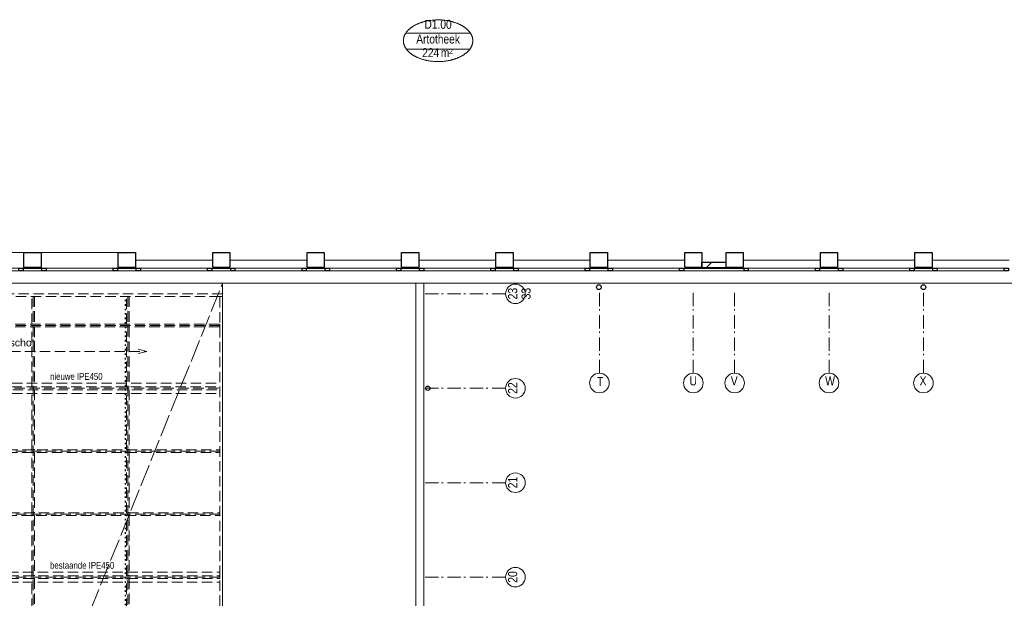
# Model space of a CAD drawing. Header units: millimetres. Extents: x 274611 to 749520, y 175257 to 298905.
# Tile 50 of 251: x 522022 to 540379, y 207378 to 218160. Entities that reach past the tile are written whole.
import ezdxf
from ezdxf.enums import TextEntityAlignment as Align

# ---------------------------------------------------------------- set-up
doc = ezdxf.new("R2010")
doc.units = ezdxf.units.MM
doc.header["$LTSCALE"] = 400
doc.header["$PDMODE"] = 1
doc.header["$PDSIZE"] = 15
for name, pattern in [('STYLE_02', [0.694427, 0.486069, -0.208359]), ('STYLE_03', [1.25, 1.041641, -0.208359]), ('STYLE_05', [0.208282, 0.069427, -0.138855]), ('STYLE_06', [1.041641, 0.625, -0.208282, 0.069427, -0.138931])]:
    doc.linetypes.add(name, pattern=pattern)
for name, color, linetype, lineweight in [('Buitenkozijnen', 140, 'Continuous', 15), ('mat-baksteen', 5, 'Continuous', 25), ('mat-beton (ihwg)', 5, 'Continuous', 25), ('mat-kalkzandsteen', 5, 'Continuous', 25), ('mat-staal', 5, 'Continuous', 25), ('None', 7, 'Continuous', 9), ('Ruimtenummers', 5, 'Continuous', 25), ('Tekst', 140, 'Continuous', 15)]:
    doc.layers.add(name, color=color, linetype=linetype, lineweight=lineweight)
doc.styles.add('Arial', font='arial.ttf', dxfattribs={"height": 211.666667})
doc.styles.add('Arial Narrow', font='ARIALN.TTF', dxfattribs={"height": 222.25})

# ---------------------------------------------------------------- blocks, each defined once
blk = doc.blocks.new('*U827')
at = {"layer": 'None', "color": 43, "linetype": 'Continuous', "lineweight": 9}
for points, knots in [([(0, 0), (0, 5), (3.894, 10), (11.68, 20), (20, 0)], [0, 0, 0, 0.3093529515, 0.3093529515, 1, 1, 1]), ([(20, 0), (28.32, -20), (36.106, -10), (40, -5), (40, 0), (40, 5), (36.106, 10), (28.32, 20), (20, 0)], [0, 0, 0, 0.3453298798, 0.3453298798, 0.500007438, 0.500007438, 0.6546816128, 0.6546816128, 1, 1, 1]), ([(20, 0), (25.824, -14), (31.2742, -7), (34, -3.5), (34, 0), (34, 3.5), (31.2742, 7), (25.824, 14), (20, 0)], [0, 0, 0, 0.3453298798, 0.3453298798, 0.500007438, 0.500007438, 0.6546816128, 0.6546816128, 1, 1, 1])]:
    blk.add_open_spline(points, degree=2, knots=knots, dxfattribs=at)
blk = doc.blocks.new('*U828')
at = {"layer": 'None', "color": 43}
blk.add_blockref('*U827', (0, 0), dxfattribs=at)
blk = doc.blocks.new('*U829')
at = {"layer": 'None', "color": 43, "linetype": 'Continuous', "lineweight": 9}
for points, knots in [([(0, 0), (0, 5), (3.894, 10), (11.68, 20), (20, 0)], [0, 0, 0, 0.3093529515, 0.3093529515, 1, 1, 1]), ([(20, 0), (28.32, -20), (36.106, -10), (40, -5), (40, 0), (40, 5), (36.106, 10), (28.32, 20), (20, 0)], [0, 0, 0, 0.3453298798, 0.3453298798, 0.500007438, 0.500007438, 0.6546816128, 0.6546816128, 1, 1, 1]), ([(20, 0), (25.824, -14), (31.2742, -7), (34, -3.5), (34, 0), (34, 3.5), (31.2742, 7), (25.824, 14), (20, 0)], [0, 0, 0, 0.3453298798, 0.3453298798, 0.500007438, 0.500007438, 0.6546816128, 0.6546816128, 1, 1, 1])]:
    blk.add_open_spline(points, degree=2, knots=knots, dxfattribs=at)
blk = doc.blocks.new('*U830')
at = {"layer": 'None', "color": 43}
blk.add_blockref('*U829', (0, 0), dxfattribs=at)
blk = doc.blocks.new('*X205')
at = {"layer": 'None', "lineweight": 9}
blk.add_line((-68, -68), (68, 68), dxfattribs=at)
blk = doc.blocks.new('Kolom O 194')
at = {"layer": 'mat-staal', "lineweight": 25}
for radius in [96.8, 88.8]:
    blk.add_circle((0, 0), radius, dxfattribs=at)
at = {"layer": 'mat-staal'}
blk.add_blockref('*X205', (0, 0), dxfattribs=at)
blk = doc.blocks.new('*U831')
at = {"layer": 'None', "color": 8, "linetype": 'STYLE_02', "lineweight": 5}
for p, q in [((1057, -27345), (-2522, -27345)), ((1057, -27535), (-2522, -27535)), ((-39, -27420), (-1459, -27420)), ((-39, -27460), (-1459, -27460))]:
    blk.add_line(p, q, dxfattribs=at)
at = {"layer": 'None', "color": 43, "linetype": 'STYLE_02', "lineweight": 9}
for p, q in [((-2459, -27420), (-1459, -27420)), ((-2459, -27460), (-1459, -27460)), ((-59, -27420), (948, -27420)), ((-59, -27460), (948, -27460))]:
    blk.add_line(p, q, dxfattribs=at)
at = {"layer": 'None', "color": 7}
for p in [(-2522, -27440), (1044, -27440)]:
    blk.add_blockref('Kolom O 194', p, dxfattribs=at)
at = {"layer": 'None', "color": 43}
for name, p, rotation in [('*U828', (-1459, -27420), 270), ('*U830', (-59, -27460), 90)]:
    blk.add_blockref(name, p, dxfattribs=dict(at, rotation=rotation))
blk = doc.blocks.new('*U832')
at = {"layer": 'None', "color": 43, "linetype": 'STYLE_02', "lineweight": 9}
blk.add_line((150, -11550), (4950, -11550), dxfattribs=at)
at = {"layer": 'None', "color": 43, "lineweight": 9}
for q in [(4791, -11507), (4791, -11593)]:
    blk.add_line((4950, -11550), q, dxfattribs=at)
at = {"layer": 'None', "color": 43, "insert": (1630, -11317), "char_height": 141.1, "attachment_point": 1, "style": 'Arial'}
blk.add_mtext('afschot', dxfattribs=at)
blk = doc.blocks.new('*U833')
at = {"layer": 'None', "color": 43, "linetype": 'STYLE_02', "lineweight": 9}
blk.add_line((1807, -6582), (4911, -6582), dxfattribs=at)
at = {"layer": 'None', "color": 43, "lineweight": 9}
for q in [(4752, -6539), (4752, -6624)]:
    blk.add_line((4911, -6582), q, dxfattribs=at)
at = {"layer": 'None', "color": 43, "insert": (2187, -6349), "char_height": 141.1, "attachment_point": 1, "style": 'Arial'}
blk.add_mtext('afschot', dxfattribs=at)
blk = doc.blocks.new('*U834')
at = {"layer": 'None', "color": 43, "linetype": 'STYLE_02', "lineweight": 9}
blk.add_line((150, -18650), (4950, -18650), dxfattribs=at)
at = {"layer": 'None', "color": 43, "lineweight": 9}
for q in [(4791, -18607), (4791, -18693)]:
    blk.add_line((4950, -18650), q, dxfattribs=at)
at = {"layer": 'None', "color": 43, "insert": (1630, -18417), "char_height": 141.1, "attachment_point": 1, "style": 'Arial'}
blk.add_mtext('afschot', dxfattribs=at)
blk = doc.blocks.new('*U835')
at = {"layer": 'None', "color": 43, "linetype": 'STYLE_02', "lineweight": 9}
blk.add_line((-2503, -24370), (715, -24370), dxfattribs=at)
at = {"layer": 'None', "color": 43, "lineweight": 9}
for q in [(556, -24327), (556, -24413)]:
    blk.add_line((715, -24370), q, dxfattribs=at)
at = {"layer": 'None', "color": 43, "insert": (-1973, -24137), "char_height": 141.1, "attachment_point": 1, "style": 'Arial'}
blk.add_mtext('afschot', dxfattribs=at)
blk = doc.blocks.new('*U836')
at = {"layer": 'None', "color": 43, "linetype": 'STYLE_02', "lineweight": 9}
for p, q in [((-513, -5558), (-72, -6000)), ((-2669, -7370), (-2576, -7370)), ((-2576, -7370), (-2027, -7919))]:
    blk.add_line(p, q, dxfattribs=at)
blk.add_arc((136, -8168), 2178, 173.4354, 95.4977, dxfattribs=at)
blk = doc.blocks.new('*U837')
at = {"layer": 'None', "color": 140, "linetype": 'STYLE_03', "lineweight": 15}
for p, q in [((-2694, -27630), (6326, -5310)), ((6326, -21570), (-2669, -8170))]:
    blk.add_line(p, q, dxfattribs=at)
at = {"layer": 'None', "color": 140, "linetype": 'STYLE_02', "lineweight": 15}
for p, q in [((1036, -5558), (1036, -6185)), ((2796, -5558), (2796, -21322)), ((4556, -5558), (4556, -21322)), ((6276, -6098), (792, -6098)), ((6251, -7271), (2059, -7271)), ((2121, -7175), (6276, -7175)), ((2121, -7365), (6276, -7365)), ((-2024, -8445), (-2674, -8445)), ((6276, -8445), (2297, -8445)), ((-1485, -9618), (-2674, -9618)), ((6276, -9618), (1762, -9618)), ((-724, -10169), (-724, -27575)), ((1036, -10145), (1036, -21322)), ((-2674, -10695), (6276, -10695)), ((6276, -10791), (-2669, -10791)), ((-2674, -10885), (6276, -10885)), ((6276, -11965), (-2674, -11965)), ((6276, -13138), (-2674, -13138)), ((-2674, -14215), (6276, -14215)), ((6276, -14311), (-2674, -14311)), ((-2674, -14405), (6276, -14405)), ((6276, -15485), (-2674, -15485)), ((6276, -16658), (-2674, -16658)), ((-2674, -17735), (6276, -17735)), ((6276, -17831), (-2674, -17831)), ((-2674, -17925), (6276, -17925)), ((6276, -19005), (-2674, -19005)), ((6276, -20178), (-2674, -20178)), ((-2674, -21255), (6276, -21255)), ((1011, -21351), (-2674, -21351)), ((-2674, -21445), (6276, -21445)), ((1011, -22524), (-2674, -22524)), ((1011, -23697), (-2674, -23697)), ((-2674, -24775), (1011, -24775)), ((1011, -24870), (-2674, -24870)), ((-2674, -24965), (1011, -24965)), ((1011, -26043), (-2674, -26043)), ((1011, -27216), (-2674, -27216)), ((1241, -27590), (-2719, -27590)), ((1241, -27630), (-2719, -27630))]:
    blk.add_line(p, q, dxfattribs=at)
at = {"layer": 'None', "color": 43, "linetype": 'STYLE_02', "lineweight": 9}
for p, q in [((792, -6073), (6276, -6073)), ((792, -6123), (792, -6073)), ((792, -6123), (6276, -6123)), ((6276, -6123), (6276, -6073)), ((2113, -7246), (6276, -7246)), ((2136, -7296), (6276, -7296)), ((6276, -7296), (6276, -7246)), ((-2669, -8419), (-2669, -8469)), ((-2035, -8420), (-2669, -8419)), ((2314, -8419), (6276, -8419)), ((6276, -8469), (6276, -8419)), ((-2028, -8470), (-2669, -8469)), ((2307, -8469), (6276, -8469)), ((-2682, -9592), (-2682, -9642)), ((-1532, -9592), (-2682, -9592)), ((-1484, -9642), (-2682, -9642)), ((1740, -9643), (6276, -9642)), ((1788, -9593), (6276, -9592)), ((6276, -9642), (6276, -9592)), ((-2669, -10765), (6276, -10765)), ((-2669, -10815), (-2669, -10765)), ((-2669, -10815), (6276, -10815)), ((6276, -10815), (6276, -10765)), ((-2669, -11938), (6276, -11938)), ((-2669, -11988), (-2669, -11938)), ((-2669, -11988), (6276, -11988)), ((6276, -11988), (6276, -11938)), ((-2669, -13111), (6276, -13111)), ((-2669, -13161), (-2669, -13111)), ((-2669, -13161), (6276, -13161)), ((6276, -13161), (6276, -13111)), ((-2669, -14284), (6276, -14284)), ((-2669, -14334), (-2669, -14284)), ((6276, -14334), (6276, -14284)), ((-2669, -14334), (6276, -14334)), ((-2669, -15457), (6276, -15457)), ((-2669, -15507), (-2669, -15457)), ((-2669, -15507), (6276, -15507)), ((6276, -15507), (6276, -15457)), ((-2669, -16630), (6276, -16630)), ((-2669, -16680), (-2669, -16630)), ((-2669, -16680), (6276, -16680)), ((6276, -16680), (6276, -16630)), ((-2669, -17803), (6276, -17803)), ((-2669, -17853), (-2669, -17803)), ((6276, -17853), (6276, -17803)), ((-2669, -17853), (6276, -17853)), ((-2669, -18976), (6276, -18976)), ((-2669, -19026), (-2669, -18976)), ((-2669, -19026), (6276, -19026)), ((6276, -19026), (6276, -18976)), ((-2669, -20149), (6276, -20149)), ((-2669, -20199), (-2669, -20149)), ((6276, -20199), (6276, -20149)), ((-2669, -20199), (6276, -20199)), ((-2669, -21322), (1011, -21322)), ((-2669, -21372), (-2669, -21322)), ((-2669, -21372), (1011, -21372)), ((1011, -21372), (1011, -21322)), ((1011, -21322), (6326, -21322)), ((1011, -21372), (1011, -21322)), ((1011, -21372), (6326, -21372)), ((6326, -21372), (6326, -21322)), ((-2669, -22495), (1011, -22495)), ((-2669, -22545), (-2669, -22495)), ((-2669, -22545), (1011, -22545)), ((1011, -22545), (1011, -22495)), ((-2669, -23668), (1011, -23668)), ((-2669, -23718), (-2669, -23668)), ((1011, -23718), (1011, -23668)), ((-2669, -23718), (1011, -23718)), ((-2669, -24841), (1011, -24841)), ((-2669, -24891), (-2669, -24841)), ((-2669, -24891), (1011, -24891)), ((1011, -24891), (1011, -24841)), ((-2669, -26014), (1011, -26014)), ((-2669, -26064), (-2669, -26014)), ((-2669, -26064), (1011, -26064)), ((1011, -26064), (1011, -26014)), ((-2669, -27187), (1011, -27187)), ((-2669, -27237), (-2669, -27187)), ((-2669, -27237), (1011, -27237)), ((1011, -27237), (1011, -27187))]:
    blk.add_line(p, q, dxfattribs=at)
for points in [[(6326, -5508), (-634, -5508), (-584, -5558), (6326, -5558)], [(1011, -5558), (1061, -5558), (1061, -6073), (1011, -6073)], [(2771, -5558), (2821, -5558), (2821, -6073), (2771, -6073)], [(4531, -5558), (4581, -5558), (4581, -6073), (4531, -6073)], [(6276, -5558), (6326, -5558), (6326, -21322), (6276, -21322)], [(1011, -6123), (1061, -6123), (1061, -6185), (1011, -6185)], [(2771, -6123), (2821, -6123), (2821, -7246), (2771, -7246)], [(4531, -6123), (4581, -6123), (4581, -7246), (4531, -7246)], [(4531, -6123), (4581, -6123), (4581, -7246), (4531, -7246)], [(-2719, -7320), (-2669, -7320), (-2669, -27630), (-2719, -27630)], [(2771, -7296), (2821, -7296), (2821, -8419), (2771, -8419)], [(4531, -7296), (4581, -7296), (4581, -8419), (4531, -8419)], [(4531, -7296), (4581, -7296), (4581, -8419), (4531, -8419)], [(2771, -8469), (2821, -8469), (2821, -9592), (2771, -9592)], [(4531, -8469), (4581, -8469), (4581, -9592), (4531, -9592)], [(4531, -8469), (4581, -8469), (4581, -9592), (4531, -9592)], [(2771, -9642), (2821, -9642), (2821, -10765), (2771, -10765)], [(4531, -9642), (4581, -9642), (4581, -10765), (4531, -10765)], [(4531, -9642), (4581, -9642), (4581, -10765), (4531, -10765)], [(-749, -10169), (-699, -10169), (-699, -10765), (-749, -10765)], [(1011, -10145), (1061, -10145), (1061, -10765), (1011, -10765)], [(-749, -10815), (-699, -10815), (-699, -11938), (-749, -11938)], [(1011, -10815), (1061, -10815), (1061, -11938), (1011, -11938)], [(2771, -10815), (2821, -10815), (2821, -11938), (2771, -11938)], [(4531, -10815), (4581, -10815), (4581, -11938), (4531, -11938)], [(4531, -10815), (4581, -10815), (4581, -11938), (4531, -11938)], [(-749, -11988), (-699, -11988), (-699, -13111), (-749, -13111)], [(1011, -11988), (1061, -11988), (1061, -13111), (1011, -13111)], [(2771, -11988), (2821, -11988), (2821, -13111), (2771, -13111)], [(4531, -11988), (4581, -11988), (4581, -13111), (4531, -13111)], [(4531, -11988), (4581, -11988), (4581, -13111), (4531, -13111)], [(-749, -13161), (-699, -13161), (-699, -14284), (-749, -14284)], [(1011, -13161), (1061, -13161), (1061, -14284), (1011, -14284)], [(2771, -13161), (2821, -13161), (2821, -14284), (2771, -14284)], [(4531, -13161), (4581, -13161), (4581, -14284), (4531, -14284)], [(4531, -13161), (4581, -13161), (4581, -14284), (4531, -14284)], [(-749, -14334), (-699, -14334), (-699, -15457), (-749, -15457)], [(1011, -14334), (1061, -14334), (1061, -15457), (1011, -15457)], [(2771, -14334), (2821, -14334), (2821, -15457), (2771, -15457)], [(4531, -14334), (4581, -14334), (4581, -15457), (4531, -15457)], [(4531, -14334), (4581, -14334), (4581, -15457), (4531, -15457)], [(-749, -15507), (-699, -15507), (-699, -16630), (-749, -16630)], [(1011, -15507), (1061, -15507), (1061, -16630), (1011, -16630)], [(2771, -15507), (2821, -15507), (2821, -16630), (2771, -16630)], [(4531, -15507), (4581, -15507), (4581, -16630), (4531, -16630)], [(4531, -15507), (4581, -15507), (4581, -16630), (4531, -16630)], [(-749, -16680), (-699, -16680), (-699, -17803), (-749, -17803)], [(1011, -16680), (1061, -16680), (1061, -17803), (1011, -17803)], [(2771, -16680), (2821, -16680), (2821, -17803), (2771, -17803)], [(4531, -16680), (4581, -16680), (4581, -17803), (4531, -17803)], [(4531, -16680), (4581, -16680), (4581, -17803), (4531, -17803)], [(-749, -17853), (-699, -17853), (-699, -18976), (-749, -18976)], [(1011, -17853), (1061, -17853), (1061, -18976), (1011, -18976)], [(2771, -17853), (2821, -17853), (2821, -18976), (2771, -18976)], [(4531, -17853), (4581, -17853), (4581, -18976), (4531, -18976)], [(4531, -17853), (4581, -17853), (4581, -18976), (4531, -18976)], [(-749, -19026), (-699, -19026), (-699, -20149), (-749, -20149)], [(1011, -19026), (1061, -19026), (1061, -20149), (1011, -20149)], [(2771, -19026), (2821, -19026), (2821, -20149), (2771, -20149)], [(4531, -19026), (4581, -19026), (4581, -20149), (4531, -20149)], [(4531, -19026), (4581, -19026), (4581, -20149), (4531, -20149)], [(-749, -20199), (-699, -20199), (-699, -21322), (-749, -21322)], [(1011, -20199), (1061, -20199), (1061, -21322), (1011, -21322)], [(2771, -20199), (2821, -20199), (2821, -21322), (2771, -21322)], [(4531, -20199), (4581, -20199), (4581, -21322), (4531, -21322)], [(-749, -21372), (-699, -21372), (-699, -22495), (-749, -22495)], [(1011, -21372), (1061, -21372), (1061, -27590), (1011, -27590)], [(1241, -27580), (1061, -27580), (1061, -21372), (6326, -21372), (6326, -21570), (1241, -21570)], [(-749, -22545), (-699, -22545), (-699, -23668), (-749, -23668)], [(-749, -23718), (-699, -23718), (-699, -24841), (-749, -24841)], [(-749, -24891), (-699, -24891), (-699, -26014), (-749, -26014)], [(-749, -26064), (-699, -26064), (-699, -27187), (-749, -27187)], [(-749, -27237), (-699, -27237), (-699, -27575), (-749, -27575)], [(1011, -27580), (1241, -27580), (1241, -27630), (1011, -27630)]]:
    blk.add_lwpolyline(points, close=True, dxfattribs=at)
at = {"layer": 'None', "color": 7}
for name in ['*U836', '*U833', '*U832', '*U834', '*U835', '*U831']:
    blk.add_blockref(name, (0, 0), dxfattribs=at)
at = {"layer": 'Tekst', "color": 140, "insert": (-738, -26415), "char_height": 127, "attachment_point": 2, "style": 'Arial Narrow'}
blk.add_mtext('stabilisatieconstructie vlgs. opgave constructeur\\Pin lijn buiskolommen raadzaal\\P2x buiskolom, 1x bovenligende buis,\\Prvs Mcalloy-spankabels\\P', dxfattribs=at)
blk = doc.blocks.new('*X902')
at = {"layer": 'None', "lineweight": 9}
blk.add_line((15345, -5020), (15445, -4920), dxfattribs=at)
blk = doc.blocks.new('Gevelpui best 1410 (2D)')
at = {"layer": 'Buitenkozijnen', "lineweight": 15}
for p, q in [((-260, 0), (-260, -1410)), ((-260, 0), (-210, 0)), ((-210, 0), (-210, -1410)), ((-260, -1410), (-210, -1410))]:
    blk.add_line(p, q, dxfattribs=at)
at = {"layer": 'Buitenkozijnen', "color": 92, "lineweight": 25}
for points in [[(-260, 0), (-210, 0), (-210, -80), (-260, -80)], [(-260, -1330), (-210, -1330), (-210, -1410), (-260, -1410)]]:
    blk.add_lwpolyline(points, close=True, dxfattribs=at)
at = {"layer": 'None', "color": 43, "linetype": 'Continuous', "lineweight": 9}
blk.add_line((-410, 15), (-410, -1425), dxfattribs=at)
blk = doc.blocks.new('Gevelpui best 1410 beton (2D)')
at = {"layer": 'Buitenkozijnen', "lineweight": 15}
for p, q in [((-260, 0), (-260, -1410)), ((-260, 0), (-210, 0)), ((-210, 0), (-210, -1410)), ((-260, -1410), (-210, -1410))]:
    blk.add_line(p, q, dxfattribs=at)
at = {"layer": 'Buitenkozijnen', "color": 92, "lineweight": 25}
for points in [[(-260, 0), (-210, 0), (-210, -80), (-260, -80)], [(-260, -1330), (-210, -1330), (-210, -1410), (-260, -1410)]]:
    blk.add_lwpolyline(points, close=True, dxfattribs=at)
at = {"layer": 'None', "color": 43, "linetype": 'Continuous', "lineweight": 9}
blk.add_line((-550, 15), (-550, -1425), dxfattribs=at)
blk = doc.blocks.new('Kolom 280x320')
at = {"layer": 'mat-beton (ihwg)', "lineweight": 25}
blk.add_lwpolyline([(-300, 160), (-20, 160), (-20, -160), (-300, -160)], close=True, dxfattribs=at)
at = {"layer": 'None', "color": 92, "linetype": 'Continuous', "lineweight": 5}
blk.add_point((0, 0), dxfattribs=at)
blk = doc.blocks.new('Ruimtenummer UV 50')
at = {"layer": 'Ruimtenummers', "color": 8, "lineweight": 5}
for p, q in [((602, 157), (-602, 157)), ((595, -137), (-595, -137))]:
    blk.add_line(p, q, dxfattribs=at)
blk.add_open_spline([(-323, 354), (-173, 406), (173, 406), (323, 354), (473, 302), (560, 212), (647, 122), (647, 18), (647, -86), (560, -176), (473, -266), (323, -318), (173, -370), (-173, -370), (-323, -318), (-474, -266), (-560, -176), (-647, -86), (-647, 18), (-647, 122), (-560, 212), (-474, 302), (-323, 354)], degree=2, knots=[0, 0, 0, 0.09962, 0.19924, 0.19924, 0.283607, 0.283607, 0.349619, 0.349619, 0.415638, 0.415638, 0.5, 0.5, 0.59962, 0.69924, 0.69924, 0.783607, 0.783607, 0.849619, 0.849619, 0.915638, 0.915638, 1, 1, 1], dxfattribs=at)
at = {"layer": 'Ruimtenummers', "attachment_point": 2, "style": 'Arial Narrow'}
for s, insert, char_height in [(' m', (104, -122), 165.9), (' 2', (220, -133), 96.8)]:
    blk.add_mtext(s, dxfattribs=dict(at, insert=insert, char_height=char_height))
at = {"layer": 'Ruimtenummers', "style": 'Arial Narrow'}
for tag, p in [('Nummer', (0, 407)), ('Naam', (0, 132)), ('Oppervlak', (-138, -122))]:
    blk.add_attdef(tag, text='', height=166, dxfattribs=at).set_placement(p, align=Align.TOP_CENTER)
blk = doc.blocks.new('HWA')
at = {"layer": 'None', "color": 92, "linetype": 'Continuous', "lineweight": 25}
blk.add_circle((0, -74), 40, dxfattribs=at)

msp = doc.modelspace()

# ---------------------------------------------------------------- linework, layer by layer
at = {"layer": 'Buitenkozijnen', "lineweight": 15}
for points in [[(522436.28099, 213482.14816), (522436.28099, 213522.18879), (522086.28099, 213522.18879), (522086.28099, 213482.14816)], [(524196.28099, 213482.14816), (524196.28099, 213522.18879), (523846.28099, 213522.18879), (523846.28099, 213482.14816)], [(525956.28099, 213482.14816), (525956.28099, 213522.18879), (525606.28099, 213522.18879), (525606.28099, 213482.14816)], [(527716.28099, 213482.14816), (527716.28099, 213522.18879), (527366.28099, 213522.18879), (527366.28099, 213482.14816)], [(529476.28099, 213482.14816), (529476.28099, 213522.18879), (529126.28099, 213522.18879), (529126.28099, 213482.14816)], [(531236.28099, 213482.14816), (531236.28099, 213522.18879), (530886.28099, 213522.18879), (530886.28099, 213482.14816)], [(532996.28099, 213482.14816), (532996.28099, 213522.18879), (532646.28099, 213522.18879), (532646.28099, 213482.14816)], [(535526.28099, 213522.18879), (535526.28099, 213482.14816), (534406.28099, 213482.14816), (534406.28099, 213522.18879)], [(537286.28099, 213522.18879), (537286.28099, 213482.14816), (536936.28099, 213482.14816), (536936.28099, 213522.18879)], [(539046.28099, 213522.18879), (539046.28099, 213482.14816), (538696.28099, 213482.14816), (538696.28099, 213522.18879)]]:
    msp.add_lwpolyline(points, close=True, dxfattribs=at)
at = {"layer": 'Buitenkozijnen', "color": 43, "linetype": 'Continuous', "lineweight": 9, "flags": 128}
msp.add_lwpolyline([(540781.28099, 213482.14816), (540781.28099, 213252.14816), (518916.28099, 213252.14816), (518916.28099, 213272.18879)], dxfattribs=at)
at = {"layer": 'mat-kalkzandsteen', "lineweight": 25}
for p, q in [((534741.28099, 213642.18879), (535191.28099, 213642.18879)), ((534741.28099, 213542.18879), (534741.28099, 213642.18879)), ((534741.28099, 213542.18879), (535191.28099, 213542.18879)), ((535191.28099, 213542.18879), (535191.28099, 213642.18879))]:
    msp.add_line(p, q, dxfattribs=at)
at = {"layer": 'None', "color": 43, "linetype": 'Continuous', "lineweight": 9}
msp.add_line((529405.26225, 196992.18879), (529405.26225, 213252.14816), dxfattribs=at)
at = {"layer": 'None', "color": 92, "linetype": 'STYLE_05', "lineweight": 25}
msp.add_line((523988.34616, 212942.18879), (523988.34616, 196992.18879), dxfattribs=at)
at = {"layer": 'None', "color": 7, "linetype": 'STYLE_06', "lineweight": 9}
for p, q in [((531082.47437, 213052.18879), (529582.47437, 213052.18879)), ((531082.47437, 213052.18879), (529582.47437, 213052.18879)), ((532831.28099, 211573.14864), (532831.28099, 213073.14864)), ((534581.28099, 211573.14864), (534581.28099, 213073.14864)), ((535351.28099, 211573.14864), (535351.28099, 213073.14864)), ((537111.28099, 211573.14864), (537111.28099, 213073.14864)), ((538871.28099, 211573.14864), (538871.28099, 213073.14864)), ((531082.47437, 211292.18879), (529582.47437, 211292.18879)), ((531082.47437, 209532.18879), (529582.47437, 209532.18879)), ((531082.47437, 207772.18879), (529582.47437, 207772.18879))]:
    msp.add_line(p, q, dxfattribs=at)
at = {"layer": 'None', "color": 43, "linetype": 'Continuous', "lineweight": 9}
msp.add_lwpolyline([(525806.28125, 213252.14816), (529555.26225, 213252.14816), (529555.26225, 196992.18879), (525806.28125, 196992.18879)], close=True, dxfattribs=at)
for centre in [(531265.08079, 213052.18879), (531265.08079, 213052.18879), (531265.08079, 211292.18879), (532831.28099, 211390.54222), (534581.28099, 211390.54222), (535351.28099, 211390.54222), (537111.28099, 211390.54222), (538871.28099, 211390.54222), (531265.08079, 209532.18879), (531265.08079, 207772.18879)]:
    msp.add_circle(centre, 182.60642, dxfattribs=at)
at = {"layer": 'None', "color": 92, "linetype": 'Continuous', "lineweight": 25}
for centre in [(532821.28099, 213177.18879), (538871.28099, 213177.18879)]:
    msp.add_circle(centre, 45, dxfattribs=at)

# ---------------------------------------------------------------- block references
at = {"layer": 'Buitenkozijnen', "color": 7, "rotation": 270}
for name, p in [('Gevelpui best 1410 beton (2D)', (522086.28099, 213272.18879)), ('Gevelpui best 1410 beton (2D)', (523846.28099, 213272.18879)), ('Gevelpui best 1410 (2D)', (525606.28099, 213272.18879)), ('Gevelpui best 1410 (2D)', (527366.28099, 213272.18879)), ('Gevelpui best 1410 (2D)', (529126.28099, 213272.18879)), ('Gevelpui best 1410 (2D)', (530886.28099, 213272.18879)), ('Gevelpui best 1410 (2D)', (532646.28099, 213272.18879)), ('Gevelpui best 1410 (2D)', (534406.28099, 213272.18879)), ('Gevelpui best 1410 (2D)', (536936.28099, 213272.18879)), ('Gevelpui best 1410 (2D)', (538696.28099, 213272.18879)), ('Gevelpui best 1410 (2D)', (540456.28099, 213272.18879))]:
    msp.add_blockref(name, p, dxfattribs=at)
at = {"layer": 'mat-baksteen', "color": 7, "rotation": 90}
for p in [(522261.28099, 213842.18879), (524021.28099, 213842.18879), (525781.28099, 213842.18879), (527541.28099, 213842.18879), (529301.28099, 213842.18879), (531061.28099, 213842.18879), (532821.28099, 213842.18879), (534581.28099, 213842.18879), (535351.28099, 213842.18879), (537111.28099, 213842.18879), (538871.28099, 213842.18879)]:
    msp.add_blockref('Kolom 280x320', p, dxfattribs=at)
at = {"layer": 'mat-kalkzandsteen'}
msp.add_blockref('*X902', (519480.22162, 218562.18879), dxfattribs=at)
at = {"layer": 'None', "color": 7}
msp.add_blockref('*U837', (519480.22162, 218562.18879), dxfattribs=at)
at = {"layer": 'None', "color": 7, "rotation": 90}
msp.add_blockref('HWA', (529555.26225, 211292.18879), dxfattribs=at)
at = {"layer": 'Ruimtenummers'}
msp.add_blockref('Ruimtenummer UV 50', (529823.02162, 217750.63358), dxfattribs=at).add_auto_attribs({'Nummer': 'D1.00', 'Naam': 'Artotheek', 'Oppervlak': '224'})

# ---------------------------------------------------------------- texts
at = {"layer": 'None', "color": 8, "char_height": 169.333333, "attachment_point": 1, "rotation": 90, "style": 'Arial Narrow'}
for s, insert in [('23', (531128.07171, 212948.18648)), ('33', (531377.83837, 212948.18648)), ('22', (531128.07171, 211188.18648)), ('21', (531128.07171, 209428.18648)), ('20', (531128.07171, 207668.18648))]:
    msp.add_mtext(s, dxfattribs=dict(at, insert=insert))
at = {"layer": 'None', "color": 8, "char_height": 169.33333, "attachment_point": 1, "style": 'Arial Narrow'}
for s, insert in [('T', (532784.70475, 211503.29981)), ('U', (534509.31432, 211515.42555)), ('V', (535279.31432, 211515.42555)), ('W', (537039.31432, 211515.42555)), ('X', (538799.31432, 211515.42555))]:
    msp.add_mtext(s, dxfattribs=dict(at, insert=insert))
at = {"layer": 'Tekst', "color": 43, "char_height": 127, "attachment_point": 1, "style": 'Arial Narrow'}
for s, insert in [('nieuwe IPE450', (522588.79554, 211575.85129)), ('bestaande IPE450', (522588.79554, 208055.85129))]:
    msp.add_mtext(s, dxfattribs=dict(at, insert=insert))

doc.saveas('drawing.dxf')
